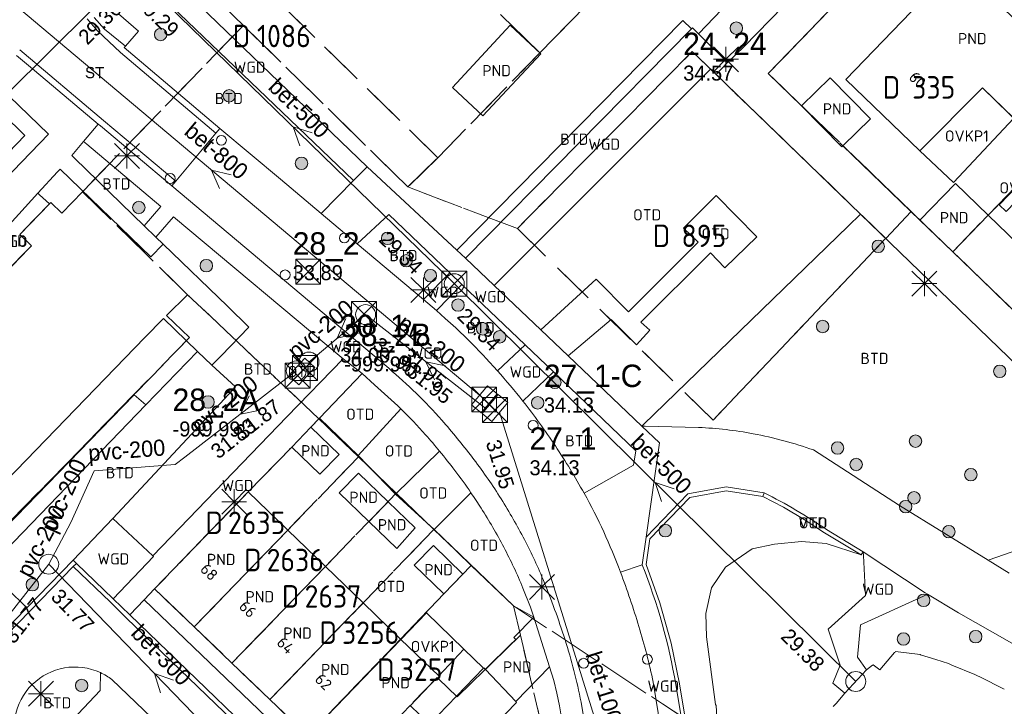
# Model space of a CAD drawing. Header units: metres. Extents: x 207644 to 210135, y 370459 to 373417.
# Tile 117 of 256: x 208553 to 208632, y 371749 to 371804. Entities that reach past the tile are written whole.
import ezdxf
from ezdxf.enums import TextEntityAlignment as Align

# ---------------------------------------------------------------- set-up
doc = ezdxf.new("R2010")
doc.units = ezdxf.units.M
doc.linetypes.add('HIDDEN2', pattern=[4.7625, 3.175, -1.5875])
for name, color, linetype in [('BTD', 7, 'Continuous'), ('combi_kolk', 7, 'Continuous'), ('CON_BxH1000x1000mm', 7, 'Continuous'), ('CON_BxH200x200mm', 7, 'Continuous'), ('CON_BxH300x300mm', 7, 'Continuous'), ('CON_BxH400x400mm', 7, 'Continuous'), ('CON_BxH427x427mm', 7, 'Continuous'), ('CON_BxH500x500mm', 7, 'Continuous'), ('CON_BxH800x800mm', 7, 'Continuous'), ('DMM_BxH1000x1000mm', 7, 'Continuous'), ('DMM_BxH200x200mm', 7, 'Continuous'), ('DMM_BxH300x300mm', 7, 'Continuous'), ('DMM_BxH500x500mm', 7, 'Continuous'), ('DMM_BxH800x800mm', 7, 'Continuous'), ('GB', 1, 'Continuous'), ('GB07', 1, 'Continuous'), ('GB11', 1, 'Continuous'), ('INV_BxH1000x1000mm', 7, 'Continuous'), ('INV_BxH200x200mm', 7, 'Continuous'), ('INV_BxH300x300mm', 7, 'Continuous'), ('INV_BxH400x400mm', 7, 'Continuous'), ('INV_BxH427x427mm', 7, 'Continuous'), ('INV_BxH500x500mm', 7, 'Continuous'), ('INV_BxH800x800mm', 7, 'Continuous'), ('KAD_Niet_vastgesteld_Perceel', 30, 'Continuous'), ('KAD_perceelnummer', 212, 'Continuous'), ('KAD_sectie', 212, 'Continuous'), ('KAD_Vastgesteld_Perceel', 212, 'Continuous'), ('KO_INSPECTIE', 7, 'Continuous'), ('NAR', 7, 'Continuous'), ('NLV_inspectieput', 7, 'Continuous'), ('NLV_interne_overstor', 7, 'Continuous'), ('NLV_stuwput', 7, 'Continuous'), ('NNR_inspectieput', 7, 'Continuous'), ('NNR_interne_overstor', 7, 'Continuous'), ('NNR_stuwput', 7, 'Continuous'), ('NOD_inspectieput', 7, 'Continuous'), ('NOD_instroom', 7, 'Continuous'), ('NOD_interne_overstor', 7, 'Continuous'), ('NOD_stuwput', 7, 'Continuous'), ('OTD', 7, 'Continuous'), ('OVKP1', 7, 'Continuous'), ('PIJL', 7, 'Continuous'), ('PND', 7, 'Continuous'), ('VGO', 7, 'Continuous'), ('WGD', 7, 'Continuous')]:
    doc.layers.add(name, color=color, linetype=linetype)
for name, color, linetype, lineweight in [('GBOR', 7, 'Continuous', 25), ('GIMGMV', 7, 'Continuous', 25), ('GMV', 7, 'Continuous', 25), ('GP1', 7, 'Continuous', 30), ('Q21_lantaarnpaal', 1, 'Continuous', 0), ('Q26_boom', 72, 'Continuous', 0), ('Q28_rioolput', 153, 'Continuous', 0)]:
    doc.layers.add(name, color=color, linetype=linetype, lineweight=lineweight)
doc.styles.add('ISO', font='isocpeur.ttf', dxfattribs={"height": 1})
doc.styles.add('ISOCP', font='ISOCP.shx', dxfattribs={"height": 1.8})

# ---------------------------------------------------------------- blocks, each defined once
blk = doc.blocks.new('ACMAP_ANN_TEMPLATE_Vastgesteld_Perceelnummer')
at = {"layer": 'KAD_perceelnummer', "style": 'ISOCP'}
blk.add_attdef('Perceelnummer', text='', height=1.8, dxfattribs=at).set_placement((0, 0), align=Align.MIDDLE)
at = {"layer": 'KAD_sectie', "style": 'ISOCP'}
blk.add_attdef('sectie', text='', height=1.8, dxfattribs=at).set_placement((-2.7, 0), align=Align.MIDDLE_RIGHT)
blk = doc.blocks.new('Q28')
at = {"linetype": 'Continuous'}
for p, q in [((-1, -1), (1, 1)), ((-1, 1), (1, -1))]:
    blk.add_line(p, q, dxfattribs=at)
blk.add_lwpolyline([(1, 1), (1, -1), (-1, -1), (-1, 1)], close=True)
blk = doc.blocks.new('Q26')
blk.add_hatch(color=256).paths.add_polyline_path([(-0.452, -0.01, 1), (0.548, -0.01, 1)])
blk.add_circle((0.048, -0.01), 0.5)
blk = doc.blocks.new('Q21')
for p, q in [((-1, 1), (0, 0)), ((0, 1), (0, 0)), ((0, 0), (1, 1)), ((-1, 0), (0, 0)), ((-1, -1), (0, 0)), ((0, 0), (1, 0)), ((0, 0), (0, -1)), ((0, 0), (1, -1))]:
    blk.add_line(p, q)

msp = doc.modelspace()

# ---------------------------------------------------------------- linework, layer by layer
at = {"layer": 'combi_kolk', "color": 253, "lineweight": 13}
for centre in [(208568.84, 371793.98), (208564.73, 371790.92), (208578.7, 371786.15), (208573.95, 371783.19), (208593.83, 371771.13), (208602.99, 371752.38), (208597.88, 371752.06)]:
    msp.add_circle(centre, 0.4, dxfattribs=at)
at = {"layer": 'CON_BxH1000x1000mm', "color": 253, "linetype": 'Continuous', "lineweight": 13}
msp.add_lwpolyline([(208591.147, 371772.192), (208605.84, 371724.94)], dxfattribs=at)
at = {"layer": 'CON_BxH200x200mm', "color": 253, "linetype": 'Continuous', "lineweight": 13}
for points in [[(208580.4, 371780.011), (208575.856, 371776.205)], [(208590.059, 371772.453), (208580.4, 371780.011)], [(208574.842, 371775.503), (208565.91, 371768.58)], [(208565.91, 371768.58), (208565.145, 371767.987), (208558.655, 371767.488), (208556.783, 371763.353), (208555, 371760)]]:
    msp.add_lwpolyline(points, dxfattribs=at)
at = {"layer": 'CON_BxH300x300mm', "color": 253, "linetype": 'Continuous', "lineweight": 13}
msp.add_lwpolyline([(208555, 371760), (208571.98, 371742.46)], dxfattribs=at)
at = {"layer": 'CON_BxH400x400mm', "color": 253, "linetype": 'Continuous', "lineweight": 13}
msp.add_lwpolyline([(208555, 371760), (208532.09, 371730.81)], dxfattribs=at)
at = {"layer": 'CON_BxH427x427mm', "color": 253, "linetype": 'Continuous', "lineweight": 13}
msp.add_lwpolyline([(208561.661, 371807.636), (208525.168, 371771.446)], dxfattribs=at)
at = {"layer": 'CON_BxH500x500mm', "color": 253, "linetype": 'Continuous', "lineweight": 13}
for points in [[(208561.661, 371807.636), (208587.51, 371782.49)], [(208587.51, 371782.49), (208619.693, 371750.599)]]:
    msp.add_lwpolyline(points, dxfattribs=at)
at = {"layer": 'CON_BxH800x800mm', "color": 253, "linetype": 'Continuous', "lineweight": 13}
msp.add_lwpolyline([(208589.539, 371773.543), (208546.57, 371809.64)], dxfattribs=at)
at = {"layer": 'GB', "color": 253, "linetype": 'Continuous', "lineweight": 13}
for points in [[(208618.893, 371798.868), (208624.13, 371804.293)], [(208624.836, 371793.131), (208618.893, 371798.868)], [(208629.857, 371798.185), (208624.836, 371793.131)], [(208635.169, 371793.011), (208629.857, 371798.185)], [(208555.715, 371791.442), (208554.133, 371789.744)], [(208555.925, 371791.659), (208555.715, 371791.442)], [(208563.188, 371784.648), (208555.925, 371791.659)], [(208624.84, 371787.585), (208627.699, 371790.531)], [(208564.167, 371785.662), (208563.188, 371784.648)], [(208569.328, 371780.678), (208564.167, 371785.662)], [(208636.184, 371776.626), (208627.468, 371785.046)], [(208571.048, 371779.016), (208569.328, 371780.678)], [(208562.703, 371778.168), (208564.191, 371779.709)], [(208564.191, 371779.709), (208566.022, 371777.94)], [(208568.828, 371776.717), (208571.048, 371779.016)], [(208545.239, 371760.135), (208562.703, 371778.168)], [(208566.022, 371777.94), (208566.94, 371777.054)], [(208566.94, 371777.054), (208568.085, 371775.948)], [(208568.085, 371775.948), (208568.828, 371776.717)], [(208574.479, 371769.395), (208576.012, 371770.983)], [(208578.278, 371768.797), (208576.012, 371770.983)], [(208574.479, 371769.395), (208576.745, 371767.208)], [(208579.824, 371767.305), (208582.203, 371765.01)], [(208563.49, 371758.03), (208570.997, 371765.794)], [(208574.16, 371762.735), (208570.997, 371765.794)], [(208580.668, 371763.422), (208578.291, 371765.716)], [(208584.382, 371762.907), (208582.203, 371765.01)], [(208580.668, 371763.422), (208582.9, 371761.269)], [(208577.179, 371759.815), (208574.16, 371762.735)], [(208588.208, 371759.215), (208585.848, 371761.492)], [(208580.198, 371756.895), (208577.179, 371759.815)], [(208584.306, 371759.913), (208586.676, 371757.626)], [(208586.676, 371757.626), (208588.208, 371759.215)], [(208566.663, 371754.982), (208563.49, 371758.03)], [(208583.221, 371753.971), (208580.198, 371756.895)], [(208593.882, 371755.743), (208592.292, 371754.117)], [(208593.882, 371755.743), (208595.132, 371751.778)], [(208569.692, 371752.073), (208566.663, 371754.982)], [(208588.28, 371753.198), (208589.862, 371751.668)], [(208572.728, 371749.156), (208569.692, 371752.073)], [(208595.132, 371751.778), (208592.431, 371748.991)], [(208589.889, 371751.694), (208590.002, 371751.573)], [(208592.431, 371748.991), (208590.002, 371751.573)], [(208575.762, 371746.243), (208572.728, 371749.156)], [(208592.51, 371748.914), (208588.284, 371744.554)], [(208592.431, 371748.991), (208592.51, 371748.914)]]:
    msp.add_lwpolyline(points, dxfattribs=at)
at = {"layer": 'GB07', "color": 253, "linetype": 'Continuous', "lineweight": 13}
for points in [[(208630.316, 371787.992), (208627.468, 371785.046)], [(208580.668, 371763.422), (208582.203, 371765.01)], [(208566.663, 371754.982), (208574.16, 371762.735)], [(208569.692, 371752.073), (208577.179, 371759.815)], [(208572.728, 371749.156), (208580.198, 371756.895)], [(208592.292, 371754.117), (208592.441, 371753.965)], [(208575.762, 371746.243), (208583.221, 371753.971)], [(208592.441, 371753.965), (208590.002, 371751.573)], [(208587.685, 371749.417), (208589.862, 371751.668)], [(208589.862, 371751.668), (208589.889, 371751.694)], [(208580.901, 371745.467), (208583.974, 371748.67)]]:
    msp.add_lwpolyline(points, dxfattribs=at)
at = {"layer": 'GB11', "color": 253, "linetype": 'Continuous', "lineweight": 13}
for points in [[(208592.003, 371803.2), (208587.355, 371798.215)], [(208594.448, 371800.921), (208592.003, 371803.2)], [(208589.8, 371795.936), (208594.448, 371800.921)], [(208615.356, 371796.748), (208617.642, 371798.99)], [(208617.642, 371798.99), (208620.865, 371795.704), (208618.668, 371793.549)], [(208587.355, 371798.215), (208589.8, 371795.936)], [(208618.668, 371793.549), (208618.568, 371793.452), (208615.346, 371796.738), (208615.356, 371796.748)], [(208627.699, 371790.531), (208630.316, 371787.992)], [(208624.84, 371787.585), (208627.468, 371785.046)], [(208630.316, 371787.992), (208635.833, 371782.639)], [(208576.745, 371767.208), (208578.278, 371768.797)], [(208578.291, 371765.716), (208579.824, 371767.305)], [(208582.9, 371761.269), (208584.382, 371762.907)], [(208585.848, 371761.492), (208584.306, 371759.913)], [(208583.221, 371753.971), (208586.269, 371751.062)], [(208588.28, 371753.198), (208586.269, 371751.062)], [(208587.685, 371749.417), (208585.518, 371747.176), (208583.974, 371748.67)]]:
    msp.add_lwpolyline(points, dxfattribs=at)
at = {"layer": 'GBOR', "color": 253, "linetype": 'Continuous', "lineweight": 13}
msp.add_lwpolyline([(208560.142, 371763.653), (208569.081, 371773.268), (208569.977, 371774.232), (208568.085, 371775.948)], dxfattribs=at)
at = {"layer": 'GIMGMV', "color": 253, "linetype": 'Continuous', "lineweight": 13}
for points in [[(208554.263, 371789.623), (208554.133, 371789.744)], [(208555.053, 371788.887), (208554.263, 371789.623)], [(208552.676, 371786.432), (208555.053, 371788.887)], [(208553.61, 371785.528), (208552.676, 371786.432)], [(208552.538, 371784.415), (208553.61, 371785.528)]]:
    msp.add_lwpolyline(points, dxfattribs=at)
at = {"layer": 'GMV', "color": 253, "linetype": 'Continuous', "lineweight": 13}
for points in [[(208612.677, 371799.337), (208662.866, 371851.226)], [(208620.013, 371816.034), (208607.077, 371802.519)], [(208562.857, 371808.882), (208580.535, 371791.858)], [(208618.092, 371809.068), (208610.732, 371801.462)], [(208579.444, 371790.757), (208561.679, 371807.778)], [(208559.474, 371802.881), (208558.645, 371803.831)], [(208560.585, 371804.121), (208562.186, 371802.73)], [(208558.914, 371802.755), (208558.092, 371803.707)], [(208587.726, 371785.163), (208605.828, 371803.594)], [(208605.828, 371803.594), (208606.538, 371802.931)], [(208560.748, 371801.016), (208558.914, 371802.755)], [(208561.15, 371801.534), (208559.474, 371802.881)], [(208562.186, 371802.73), (208561.15, 371801.534)], [(208606.538, 371802.931), (208588.397, 371784.539)], [(208606.598, 371802.992), (208606.538, 371802.931)], [(208607.077, 371802.519), (208606.598, 371802.992)], [(208609.416, 371800.209), (208607.077, 371802.519)], [(208561.15, 371801.534), (208561.047, 371801.416)], [(208610.732, 371801.462), (208609.416, 371800.209)], [(208553.87, 371799.572), (208552.421, 371800.791)], [(208552.672, 371801.223), (208559.402, 371795.565)], [(208568.396, 371794.548), (208560.748, 371801.016)], [(208561.047, 371801.416), (208568.715, 371794.932)], [(208609.416, 371800.209), (208608.498, 371799.259)], [(208558.972, 371795.283), (208553.87, 371799.572)], [(208590.72, 371782.345), (208608.051, 371799.692)], [(208608.051, 371799.692), (208608.498, 371799.259)], [(208608.498, 371799.259), (208620.078, 371788.064)], [(208615.356, 371796.748), (208612.677, 371799.337)], [(208553.093, 371794.36), (208549.502, 371797.873)], [(208554.974, 371794.466), (208551.824, 371797.528)], [(208557.793, 371793.881), (208558.972, 371795.283)], [(208559.15, 371795.133), (208558.972, 371795.283)], [(208559.402, 371795.565), (208565.188, 371790.696)], [(208539.943, 371780.706), (208553.093, 371794.36)], [(208540.033, 371778.967), (208554.974, 371794.466)], [(208564.874, 371790.319), (208559.15, 371795.133)], [(208568.396, 371794.548), (208565.188, 371790.696)], [(208568.715, 371794.932), (208568.396, 371794.548)], [(208568.715, 371794.932), (208573.59, 371790.856)], [(208556.852, 371792.762), (208557.793, 371793.881)], [(208558.048, 371793.668), (208557.793, 371793.881)], [(208563.998, 371788.682), (208558.048, 371793.668)], [(208624.84, 371787.585), (208618.668, 371793.549)], [(208556.852, 371792.762), (208557.096, 371792.525)], [(208557.096, 371792.525), (208562.656, 371787.133)], [(208580.535, 371791.858), (208579.444, 371790.757)], [(208580.535, 371791.858), (208587.726, 371785.163)], [(208564.874, 371790.319), (208565.188, 371790.696)], [(208573.59, 371790.856), (208576.835, 371788.125)], [(208579.444, 371790.757), (208576.835, 371788.125)], [(208550.792, 371786.087), (208554.133, 371789.744)], [(208582.256, 371775.703), (208564.874, 371790.319)], [(208596.633, 371776.709), (208600.094, 371779.619), (208602.114, 371777.576), (208603.181, 371778.755), (208602.459, 371779.392), (208608.046, 371784.961), (208609.196, 371783.762), (208611.76, 371786.251), (208608.502, 371789.553), (208605.894, 371786.931), (208607.058, 371785.805), (208601.485, 371780.236), (208598.876, 371782.842), (208594.442, 371778.797)], [(208562.656, 371787.133), (208563.998, 371788.682)], [(208576.835, 371788.125), (208579.721, 371785.695)], [(208582.277, 371788.041), (208579.721, 371785.695)], [(208587.166, 371783.356), (208582.277, 371788.041)], [(208619.094, 371787.11), (208620.078, 371788.064)], [(208620.078, 371788.064), (208639.836, 371768.963)], [(208564.994, 371787.859), (208563.576, 371786.228)], [(208578.59, 371776.453), (208564.994, 371787.859)], [(208562.656, 371787.133), (208563.576, 371786.228)], [(208602.669, 371771.192), (208619.094, 371787.11)], [(208564.167, 371785.662), (208563.576, 371786.228)], [(208585.046, 371781.212), (208579.721, 371785.695)], [(208587.726, 371785.163), (208588.397, 371784.539)], [(208590.72, 371782.345), (208588.397, 371784.539)], [(208585.046, 371781.212), (208587.166, 371783.356)], [(208587.166, 371783.356), (208588.114, 371782.42)], [(208588.114, 371782.42), (208586.083, 371780.342)], [(208593.183, 371777.593), (208588.114, 371782.42)], [(208590.72, 371782.345), (208594.442, 371778.797)], [(208585.046, 371781.212), (208586.083, 371780.342)], [(208586.083, 371780.342), (208586.789, 371779.708)], [(208594.442, 371778.797), (208596.633, 371776.709)], [(208562.795, 371772.786), (208566.94, 371777.054)], [(208593.183, 371777.593), (208590.971, 371775.502)], [(208593.183, 371777.593), (208595.462, 371775.414)], [(208574.097, 371771.805), (208578.59, 371776.453)], [(208575.537, 371776.518), (208574.241, 371775.12)], [(208576.336, 371775.778), (208575.537, 371776.518)], [(208580.113, 371775.29), (208578.59, 371776.453)], [(208590.04, 371776.521), (208590.971, 371775.502)], [(208596.633, 371776.709), (208602.546, 371771.073)], [(208575.04, 371774.38), (208576.336, 371775.778)], [(208593.013, 371773.073), (208595.462, 371775.414)], [(208602.051, 371769.08), (208595.462, 371775.414)], [(208574.241, 371775.12), (208575.04, 371774.38)], [(208580.113, 371775.29), (208576.708, 371771.714)], [(208580.113, 371775.29), (208581.117, 371774.375)], [(208559.177, 371770.836), (208561.848, 371773.586)], [(208561.848, 371773.586), (208562.795, 371772.786)], [(208562.795, 371772.786), (208550.071, 371759.594)], [(208583.232, 371772.449), (208579.797, 371768.719)], [(208563.341, 371760.679), (208574.097, 371771.805)], [(208576.708, 371771.714), (208576.012, 371770.983)], [(208579.797, 371768.719), (208576.708, 371771.714)], [(208547.258, 371758.574), (208559.177, 371770.836)], [(208602.546, 371771.073), (208602.669, 371771.192)], [(208603.966, 371769.72), (208602.546, 371771.073)], [(208602.799, 371771.067), (208602.546, 371771.073)], [(208607.097, 371770.963), (208602.799, 371771.067)], [(208570.997, 371765.794), (208574.479, 371769.395)], [(208602.892, 371762.163), (208603.966, 371769.72)], [(208623.197, 371764.711), (208616.317, 371769.159)], [(208582.797, 371765.625), (208579.797, 371768.719)], [(208582.797, 371765.625), (208586.337, 371769.056)], [(208601.865, 371767.947), (208602.051, 371769.08)], [(208597.912, 371765.702), (208601.865, 371767.947)], [(208609.294, 371766.198), (208606.232, 371765.633)], [(208612.342, 371765.723), (208609.294, 371766.198)], [(208582.797, 371765.625), (208585.906, 371762.781)], [(208585.906, 371762.781), (208588.85, 371765.725)], [(208606.232, 371765.633), (208602.892, 371762.163)], [(208606.381, 371765.355), (208603.175, 371762.025)], [(208609.298, 371765.894), (208606.381, 371765.355)], [(208612.247, 371765.434), (208609.298, 371765.894)], [(208612.342, 371765.723), (208612.247, 371765.434)], [(208613.911, 371764.561), (208612.247, 371765.434)], [(208615.568, 371763.587), (208613.911, 371764.561)], [(208630.299, 371760.338), (208623.197, 371764.711)], [(208556.961, 371760.318), (208560.142, 371763.653)], [(208560.142, 371763.653), (208563.341, 371760.679)], [(208617.187, 371762.529), (208615.568, 371763.587)], [(208620.285, 371761.002), (208617.347, 371762.783)], [(208585.906, 371762.781), (208592.25, 371756.656)], [(208602.892, 371762.163), (208602.576, 371759.944)], [(208603.175, 371762.025), (208602.883, 371759.975)], [(208620.129, 371760.745), (208617.187, 371762.529)], [(208611.398, 371761.239), (208609.239, 371759.777)], [(208613.178, 371761.609), (208611.398, 371761.239)], [(208615.352, 371761.809), (208613.178, 371761.609)], [(208617.312, 371761.659), (208615.352, 371761.809)], [(208620.129, 371760.745), (208617.312, 371761.659)], [(208630.299, 371760.338), (208632.852, 371761.211)], [(208563.411, 371760.614), (208560.169, 371757.224)], [(208563.341, 371760.679), (208563.411, 371760.614)], [(208620.285, 371761.002), (208620.129, 371760.745)], [(208620.285, 371761.002), (208625.25, 371757.706)], [(208620.3, 371760.706), (208620.285, 371761.002)], [(208620.464, 371757.492), (208620.3, 371760.706)], [(208553.253, 371756.503), (208556.961, 371760.318)], [(208556.973, 371759.82), (208553.501, 371756.256)], [(208556.961, 371760.318), (208557.217, 371760.071)], [(208557.217, 371760.071), (208556.973, 371759.82)], [(208556.973, 371759.82), (208559.915, 371756.983)], [(208560.169, 371757.224), (208557.217, 371760.071)], [(208602.576, 371759.944), (208600.827, 371759.373)], [(208602.883, 371759.975), (208603.984, 371756.902)], [(208609.239, 371759.777), (208608.127, 371758.11)], [(208630.299, 371760.338), (208631.997, 371759.291)], [(208550.071, 371759.594), (208553.253, 371756.503)], [(208593.623, 371756.558), (208593.014, 371758.093)], [(208608.127, 371758.11), (208607.673, 371756.059)], [(208563.49, 371758.03), (208562.66, 371757.158)], [(208617.483, 371754.79), (208620.464, 371757.492)], [(208625.12, 371757.437), (208620.065, 371755.149)], [(208625.451, 371757.587), (208625.12, 371757.437)], [(208625.25, 371757.706), (208625.451, 371757.587)], [(208627.937, 371756.111), (208625.451, 371757.587)], [(208553.253, 371756.503), (208542.807, 371745.788)], [(208559.915, 371756.983), (208561.236, 371755.689)], [(208561.49, 371755.93), (208560.169, 371757.224)], [(208562.66, 371757.158), (208561.49, 371755.93)], [(208578.383, 371742.041), (208562.66, 371757.158)], [(208592.25, 371756.656), (208593.882, 371755.743)], [(208593.882, 371755.743), (208593.623, 371756.558)], [(208603.984, 371756.902), (208604.888, 371753.678)], [(208553.501, 371756.256), (208543.055, 371745.541)], [(208561.236, 371755.689), (208575.515, 371741.942)], [(208576.01, 371741.951), (208561.49, 371755.93)], [(208607.673, 371756.059), (208607.739, 371754.188)], [(208633.373, 371753.012), (208627.937, 371756.111)], [(208620.065, 371755.149), (208619.837, 371752.558)], [(208607.739, 371754.188), (208608.457, 371748.756)], [(208618.445, 371751.896), (208617.483, 371754.79)], [(208604.888, 371753.678), (208605.56, 371750.403)], [(208619.837, 371752.558), (208620.559, 371751.538)], [(208622.808, 371752.917), (208621.609, 371751.531)], [(208622.847, 371752.963), (208622.808, 371752.917)], [(208622.885, 371753.006), (208622.847, 371752.963)], [(208624.859, 371752.75), (208622.885, 371753.006)], [(208624.885, 371752.742), (208624.859, 371752.75)], [(208626.098, 371752.357), (208624.885, 371752.742)], [(208595.491, 371750.688), (208595.132, 371751.778)], [(208617.843, 371750.476), (208618.445, 371751.896)], [(208621.034, 371751.904), (208620.559, 371751.538)], [(208621.078, 371751.938), (208621.034, 371751.904)], [(208621.609, 371751.531), (208621.078, 371751.938)], [(208627.125, 371752.031), (208626.098, 371752.357)], [(208627.393, 371751.919), (208627.125, 371752.031)], [(208629.224, 371751.159), (208627.393, 371751.919)], [(208559.12, 371749.868), (208559.148, 371751.31)], [(208618.827, 371749.66), (208620.559, 371751.538)], [(208629.449, 371751.065), (208629.224, 371751.159)], [(208629.628, 371750.976), (208629.449, 371751.065)], [(208631.6, 371749.989), (208629.628, 371750.976)], [(208560.073, 371750.751), (208566.444, 371744.651)], [(208595.731, 371749.669), (208595.491, 371750.688)], [(208605.723, 371736.634), (208603.459, 371750.538)], [(208605.265, 371750.348), (208607.703, 371735.692)], [(208605.56, 371750.403), (208607.998, 371735.745)], [(208618.827, 371749.66), (208617.843, 371750.476)], [(208554.282, 371744.752), (208559.12, 371749.868)], [(208595.946, 371748.644), (208595.731, 371749.669)], [(208618.109, 371748.844), (208618.827, 371749.66)], [(208597.082, 371741.754), (208595.946, 371748.644)], [(208599.833, 371735.668), (208597.669, 371748.955)], [(208608.457, 371748.756), (208608.506, 371748.672)], [(208608.506, 371748.672), (208608.829, 371743.008)], [(208617.891, 371748.594), (208618.109, 371748.844)]]:
    msp.add_lwpolyline(points, dxfattribs=at)
for points in [[(208586.789, 371779.708, -0.022054), (208590.04, 371776.521)], [(208584.455, 371773.7, 0.01617), (208582.256, 371775.703)], [(208590.971, 371775.502, -0.014082), (208593.013, 371773.073)], [(208583.232, 371772.449, 0.015097), (208581.117, 371774.375)], [(208586.509, 371771.548, 0.01901), (208584.455, 371773.7)], [(208593.013, 371773.073, -0.021812), (208595.611, 371769.486)], [(208585.208, 371770.379, 0.020267), (208583.232, 371772.449)], [(208588.945, 371768.579, 0.017972), (208586.509, 371771.548)], [(208611.474, 371770.459, 0.035165), (208607.097, 371770.963)], [(208586.337, 371769.056, 0.00817), (208585.208, 371770.379)], [(208616.317, 371769.159, 0.038847), (208611.474, 371770.459)], [(208595.611, 371769.486, -0.01886), (208597.912, 371765.702)], [(208586.337, 371769.056, -0.009516), (208587.55, 371767.525)], [(208591.141, 371765.427, 0.022094), (208588.945, 371768.579)], [(208588.85, 371765.725, 0.013509), (208587.55, 371767.525)], [(208588.85, 371765.725, -0.008658), (208589.66, 371764.495)], [(208593.026, 371762.181, 0.018869), (208591.141, 371765.427)], [(208597.912, 371765.702, -0.02027), (208599.487, 371762.592)], [(208617.347, 371762.783, 0.0359), (208612.342, 371765.723)], [(208591.476, 371761.367, 0.019822), (208589.66, 371764.495)], [(208594.622, 371758.784, 0.023001), (208593.026, 371762.181)], [(208600.827, 371759.373, 0.016833), (208599.487, 371762.592)], [(208593.014, 371758.093, 0.023749), (208591.476, 371761.367)], [(208602.576, 371759.944, -0.053026), (208605.265, 371750.348)], [(208600.827, 371759.373, -0.016935), (208602.311, 371755.006)], [(208596.387, 371753.944, 0.020812), (208594.622, 371758.784)], [(208602.311, 371755.006, -0.02103), (208603.459, 371750.538)], [(208597.669, 371748.955, 0.028015), (208596.387, 371753.944)], [(208552.641, 371744.898, -0.691926), (208559.148, 371751.31)], [(208559.148, 371751.31, -0.055221), (208560.073, 371750.751)]]:
    msp.add_lwpolyline(points, format="xyb", dxfattribs=at)
at = {"layer": 'GP1', "color": 253, "linetype": 'Continuous', "lineweight": 13}
for points in [[(208629.857, 371798.185), (208632.357, 371795.75)], [(208632.357, 371795.75), (208627.523, 371790.588)], [(208627.523, 371790.588), (208624.836, 371793.131)], [(208634.273, 371791.999), (208631.192, 371788.808), (208631.745, 371788.275), (208634.825, 371791.466), (208634.273, 371791.999)], [(208583.221, 371753.971), (208585.278, 371756.102)], [(208585.278, 371756.102), (208588.28, 371753.198)]]:
    msp.add_lwpolyline(points, dxfattribs=at)
at = {"layer": 'KAD_Niet_vastgesteld_Perceel', "color": 253, "linetype": 'HIDDEN2', "lineweight": 13}
for points in [[(208525.971, 371738.611), (208544.306, 371757.443), (208545.318, 371756.674), (208566.283, 371778.167), (208564.447, 371779.944), (208566.138, 371781.602), (208576.652, 371771.655), (208576.012, 371770.983), (208574.479, 371769.395), (208570.997, 371765.794), (208563.49, 371758.03), (208566.663, 371754.982), (208569.692, 371752.073), (208572.728, 371749.156), (208575.762, 371746.243)], [(208595.999, 371740.751), (208592.809, 371754.325), (208592.261, 371756.656), (208657.684, 371713.616)]]:
    msp.add_lwpolyline(points, dxfattribs=at)
at = {"layer": 'KAD_Vastgesteld_Perceel', "color": 253, "linetype": 'HIDDEN2', "lineweight": 13}
for points in [[(208653.336, 371841.374), (208650.282, 371838.216), (208641.705, 371829.378), (208632.934, 371820.295), (208624.352, 371811.408), (208612.677, 371799.337), (208624.127, 371788.275), (208622.092, 371786.116), (208606.587, 371801.107), (208592.565, 371786.914), (208583.789, 371790.24), (208586.19, 371792.59), (208594.365, 371800.994), (208601.348, 371808.089), (208608.285, 371815.175), (208615.296, 371822.393), (208622.26, 371829.597), (208629.246, 371836.84), (208636.061, 371843.903), (208643.116, 371851.245), (208653.336, 371841.374)], [(208571.788, 371822.678), (208578.87, 371830.024), (208601.348, 371808.089), (208594.365, 371800.994), (208587.816, 371807.384), (208584.801, 371810.338), (208571.788, 371822.678)], [(208563.853, 371814.448), (208571.788, 371822.678), (208584.801, 371810.338), (208587.816, 371807.384), (208594.365, 371800.994), (208586.19, 371792.59), (208563.853, 371814.448)], [(208561.894, 371812.416), (208563.853, 371814.448), (208586.19, 371792.59), (208583.789, 371790.24), (208570.605, 371803.196), (208561.491, 371812.032), (208561.894, 371812.416)], [(208624.352, 371811.408), (208627.788, 371808.092), (208633.753, 371802.444), (208639.168, 371797.146), (208627.468, 371785.046), (208624.127, 371788.275), (208612.677, 371799.337), (208624.352, 371811.408)], [(208606.587, 371801.107), (208622.092, 371786.116), (208622.009, 371786.028), (208608.25, 371771.55), (208592.565, 371786.914), (208606.587, 371801.107)], [(208639.168, 371797.146), (208644.504, 371791.934), (208650.504, 371785.939), (208653.838, 371782.653), (208642.311, 371770.706), (208627.468, 371785.046), (208639.168, 371797.146)], [(208566.663, 371754.982), (208563.49, 371758.03), (208570.997, 371765.794), (208574.479, 371769.395), (208576.012, 371770.983), (208576.652, 371771.655), (208579.832, 371768.6), (208566.663, 371754.982)], [(208566.663, 371754.982), (208579.832, 371768.6), (208582.861, 371765.69), (208569.692, 371752.073), (208566.663, 371754.982)], [(208569.692, 371752.073), (208582.861, 371765.69), (208585.883, 371762.785), (208572.728, 371749.156), (208569.692, 371752.073)], [(208572.728, 371749.156), (208585.883, 371762.785), (208588.876, 371759.908), (208586.676, 371757.626), (208583.203, 371753.989), (208575.762, 371746.243), (208572.728, 371749.156)], [(208581.016, 371745.356), (208578.938, 371743.192), (208575.762, 371746.243), (208583.203, 371753.989), (208586.676, 371757.626), (208588.876, 371759.908), (208592.261, 371756.656), (208592.809, 371754.325), (208589.921, 371751.494), (208587.744, 371749.36), (208586.238, 371750.8), (208586.132, 371750.92), (208580.901, 371745.467), (208581.016, 371745.356)], [(208583.771, 371742.709), (208581.016, 371745.356), (208580.901, 371745.467), (208586.132, 371750.92), (208586.238, 371750.8), (208587.744, 371749.36), (208589.921, 371751.494), (208592.809, 371754.325), (208595.999, 371740.751), (208591.29, 371735.724), (208588.605, 371738.316), (208588.494, 371738.201), (208583.882, 371742.824), (208583.771, 371742.709)]]:
    msp.add_lwpolyline(points, close=True, dxfattribs=at)
for points in [[(208585.654, 371837.06), (208578.87, 371830.024), (208571.788, 371822.678), (208563.853, 371814.448), (208561.894, 371812.416), (208561.491, 371812.032), (208570.605, 371803.196), (208557.716, 371789.861), (208556.048, 371788.136), (208555.163, 371789), (208552.676, 371786.432), (208553.61, 371785.528), (208547.204, 371778.882)], [(208657.684, 371713.616), (208592.261, 371756.656), (208588.876, 371759.908), (208585.883, 371762.785), (208582.861, 371765.69), (208579.832, 371768.6), (208576.652, 371771.655), (208566.138, 371781.602), (208557.716, 371789.861), (208570.605, 371803.196), (208583.789, 371790.24), (208592.565, 371786.914), (208608.25, 371771.55), (208622.009, 371786.028), (208622.092, 371786.116), (208624.127, 371788.275), (208627.468, 371785.046), (208642.311, 371770.706)], [(208547.204, 371778.882), (208553.61, 371785.528), (208552.676, 371786.432), (208555.163, 371789), (208556.048, 371788.136), (208557.716, 371789.861), (208566.138, 371781.602), (208564.447, 371779.944), (208564.447, 371779.944), (208566.283, 371778.167), (208545.318, 371756.674)]]:
    msp.add_lwpolyline(points, dxfattribs=at)
at = {"layer": 'NOD_inspectieput', "color": 253, "lineweight": 13}
for centre in [(208587.51, 371782.49), (208580.4, 371780.01), (208575.86, 371776.21), (208574.84, 371775.5), (208555, 371760)]:
    msp.add_circle(centre, 0.8, dxfattribs=at)
at = {"layer": 'NOD_instroom', "color": 253, "lineweight": 13}
msp.add_circle((208619.69, 371750.6), 0.8, dxfattribs=at)
at = {"layer": 'NOD_interne_overstor', "color": 253, "linetype": 'Continuous', "lineweight": 13}
msp.add_lwpolyline([(208590.511, 371771.434), (208591.797, 371772.966), (208591.032, 371773.609), (208589.745, 371772.078), (208590.511, 371771.434)], dxfattribs=at)
at = {"layer": 'NOD_stuwput', "color": 253, "linetype": 'Continuous', "lineweight": 13}
msp.add_lwpolyline([(208589.662, 371772.138), (208590.948, 371773.669), (208590.182, 371774.313), (208588.896, 371772.781), (208589.662, 371772.138)], dxfattribs=at)
at = {"layer": 'PIJL', "color": 253, "lineweight": 13}
for points in [[(208576.12, 371794.57), (208574.59, 371795.06), (208575.12, 371793.54)], [(208569.62, 371791.22), (208568.05, 371791.59), (208568.69, 371790.11)], [(208578.82, 371779.71), (208578.13, 371778.11), (208579.82, 371778.51)], [(208586.81, 371775.91), (208585.23, 371776.23), (208585.92, 371774.78)], [(208571.07, 371773.49), (208570.38, 371772.04), (208571.96, 371772.35)], [(208605.13, 371766.04), (208603.6, 371766.54), (208604.12, 371765.02)], [(208565.01, 371750.7), (208563.49, 371751.23), (208563.97, 371749.69)]]:
    msp.add_lwpolyline(points, dxfattribs=at)

# ---------------------------------------------------------------- block references
at = {"layer": 'KAD_Vastgesteld_Perceel', "color": 253, "linetype": 'HIDDEN2', "lineweight": 13}
ref = msp.add_blockref('ACMAP_ANN_TEMPLATE_Vastgesteld_Perceelnummer', (208573.847, 371802.344), dxfattribs=at)
ref.add_attrib('Perceelnummer', '1086', dxfattribs={"layer": 'KAD_perceelnummer', "lineweight": 13, "height": 1.8, "style": 'ISOCP'}).set_placement((208573.847, 371802.344), align=Align.MIDDLE)
ref.add_attrib('sectie', 'D', dxfattribs={"layer": 'KAD_sectie', "lineweight": 13, "height": 1.8, "style": 'ISOCP'}).set_placement((208571.147, 371802.344), align=Align.MIDDLE_RIGHT)
ref = msp.add_blockref('ACMAP_ANN_TEMPLATE_Vastgesteld_Perceelnummer', (208625.945, 371798.227), dxfattribs=at)
ref.add_attrib('Perceelnummer', '335', dxfattribs={"layer": 'KAD_perceelnummer', "lineweight": 13, "height": 1.8, "style": 'ISOCP'}).set_placement((208625.945, 371798.227), align=Align.MIDDLE)
ref.add_attrib('sectie', 'D', dxfattribs={"layer": 'KAD_sectie', "lineweight": 13, "height": 1.8, "style": 'ISOCP'}).set_placement((208623.245, 371798.227), align=Align.MIDDLE_RIGHT)
ref = msp.add_blockref('ACMAP_ANN_TEMPLATE_Vastgesteld_Perceelnummer', (208607.517, 371786.329), dxfattribs=at)
ref.add_attrib('Perceelnummer', '895', dxfattribs={"layer": 'KAD_perceelnummer', "lineweight": 13, "height": 1.8, "style": 'ISOCP'}).set_placement((208607.517, 371786.329), align=Align.MIDDLE)
ref.add_attrib('sectie', 'D', dxfattribs={"layer": 'KAD_sectie', "lineweight": 13, "height": 1.8, "style": 'ISOCP'}).set_placement((208604.817, 371786.329), align=Align.MIDDLE_RIGHT)
ref = msp.add_blockref('ACMAP_ANN_TEMPLATE_Vastgesteld_Perceelnummer', (208571.664, 371763.319), dxfattribs=at)
ref.add_attrib('Perceelnummer', '2635', dxfattribs={"layer": 'KAD_perceelnummer', "lineweight": 13, "height": 1.8, "style": 'ISOCP'}).set_placement((208571.664, 371763.319), align=Align.MIDDLE)
ref.add_attrib('sectie', 'D', dxfattribs={"layer": 'KAD_sectie', "lineweight": 13, "height": 1.8, "style": 'ISOCP'}).set_placement((208568.964, 371763.319), align=Align.MIDDLE_RIGHT)
ref = msp.add_blockref('ACMAP_ANN_TEMPLATE_Vastgesteld_Perceelnummer', (208574.762, 371760.336), dxfattribs=at)
ref.add_attrib('Perceelnummer', '2636', dxfattribs={"layer": 'KAD_perceelnummer', "lineweight": 13, "height": 1.8, "style": 'ISOCP'}).set_placement((208574.762, 371760.336), align=Align.MIDDLE)
ref.add_attrib('sectie', 'D', dxfattribs={"layer": 'KAD_sectie', "lineweight": 13, "height": 1.8, "style": 'ISOCP'}).set_placement((208572.062, 371760.336), align=Align.MIDDLE_RIGHT)
ref = msp.add_blockref('ACMAP_ANN_TEMPLATE_Vastgesteld_Perceelnummer', (208577.787, 371757.423), dxfattribs=at)
ref.add_attrib('Perceelnummer', '2637', dxfattribs={"layer": 'KAD_perceelnummer', "lineweight": 13, "height": 1.8, "style": 'ISOCP'}).set_placement((208577.787, 371757.423), align=Align.MIDDLE)
ref.add_attrib('sectie', 'D', dxfattribs={"layer": 'KAD_sectie', "lineweight": 13, "height": 1.8, "style": 'ISOCP'}).set_placement((208575.087, 371757.423), align=Align.MIDDLE_RIGHT)
ref = msp.add_blockref('ACMAP_ANN_TEMPLATE_Vastgesteld_Perceelnummer', (208580.802, 371754.514), dxfattribs=at)
ref.add_attrib('Perceelnummer', '3256', dxfattribs={"layer": 'KAD_perceelnummer', "lineweight": 13, "height": 1.8, "style": 'ISOCP'}).set_placement((208580.802, 371754.514), align=Align.MIDDLE)
ref.add_attrib('sectie', 'D', dxfattribs={"layer": 'KAD_sectie', "lineweight": 13, "height": 1.8, "style": 'ISOCP'}).set_placement((208578.102, 371754.514), align=Align.MIDDLE_RIGHT)
ref = msp.add_blockref('ACMAP_ANN_TEMPLATE_Vastgesteld_Perceelnummer', (208585.419, 371751.55), dxfattribs=at)
ref.add_attrib('Perceelnummer', '3257', dxfattribs={"layer": 'KAD_perceelnummer', "lineweight": 13, "height": 1.8, "style": 'ISOCP'}).set_placement((208585.419, 371751.55), align=Align.MIDDLE)
ref.add_attrib('sectie', 'D', dxfattribs={"layer": 'KAD_sectie', "lineweight": 13, "height": 1.8, "style": 'ISOCP'}).set_placement((208582.719, 371751.55), align=Align.MIDDLE_RIGHT)
at = {"layer": 'Q21_lantaarnpaal', "color": 253}
for p in [(208609.288, 371800.477), (208561.275, 371792.725), (208625.199, 371782.494), (208585.039, 371781.993), (208569.866, 371765.012), (208594.533, 371758.181), (208554.375, 371749.618)]:
    msp.add_blockref('Q21', p, dxfattribs=at)
at = {"layer": 'Q26_boom', "color": 253}
for p in [(208610.07, 371802.979), (208563.92, 371802.474), (208569.417, 371797.555), (208575.213, 371792.143), (208562.173, 371788.61), (208582.128, 371786.131), (208621.447, 371785.489), (208567.591, 371783.937), (208583.61, 371784.337), (208585.549, 371783.136), (208587.765, 371780.783), (208589.739, 371778.874), (208616.988, 371779.061), (208591.105, 371778.24), (208631.187, 371775.474), (208595.527, 371774.589), (208567.725, 371773.008), (208594.152, 371772.951), (208624.435, 371769.874), (208618.187, 371769.325), (208619.672, 371768.002), (208628.864, 371767.185), (208624.317, 371765.333), (208623.644, 371764.63), (208604.379, 371762.702), (208627.102, 371762.615), (208553.64, 371758.374), (208625.086, 371757.116), (208623.47, 371754.014), (208629.26, 371754.206), (208557.596, 371750.284)]:
    msp.add_blockref('Q26', p, dxfattribs=at)
at = {"layer": 'Q28_rioolput', "color": 253}
for p in [(208575.798, 371783.445), (208587.509, 371782.489), (208580.275, 371780.064), (208575.536, 371775.731), (208574.949, 371775.108), (208589.904, 371773.204), (208590.775, 371772.369)]:
    msp.add_blockref('Q28', p, dxfattribs=at)

# ---------------------------------------------------------------- texts
at = {"layer": 'BTD', "color": 253, "linetype": 'Continuous', "lineweight": 13, "style": 'ISO'}
for p in [(208569.442, 371797.332), (208597.132, 371794.068), (208560.425, 371790.487), (208583.444, 371784.742), (208589.633, 371778.959), (208621.191, 371776.498), (208571.773, 371775.646), (208597.532, 371769.894), (208560.704, 371767.333), (208555.686, 371748.889)]:
    msp.add_text('BTD', height=0.9, dxfattribs=at).set_placement(p, align=Align.MIDDLE_CENTER)
at = {"layer": 'DMM_BxH1000x1000mm', "color": 253, "lineweight": 13}
msp.add_text('bet-1000', height=1.3, rotation=287.27, dxfattribs=at).set_placement((208598.01, 371752.76))
at = {"layer": 'DMM_BxH200x200mm', "color": 253, "lineweight": 13}
for rotation, p in [(39.95, (208574.83, 371776.35)), (321.96, (208582.86, 371779.08)), (37.78, (208567.02, 371770.43)), (4.4, (208558.22, 371768.25)), (65.64, (208555.51, 371762.42)), (62, (208553.5, 371758.83))]:
    msp.add_text('pvc-200', height=1.3, rotation=rotation, dxfattribs=at).set_placement(p)
at = {"layer": 'DMM_BxH300x300mm', "color": 253, "lineweight": 13}
msp.add_text('bet-300', height=1.3, rotation=314.07, dxfattribs=at).set_placement((208561.51, 371754.39))
at = {"layer": 'DMM_BxH500x500mm', "color": 253, "lineweight": 13}
for rotation, p in [(315.79, (208572.51, 371798.15)), (315.26, (208601.56, 371769.65))]:
    msp.add_text('bet-500', height=1.3, rotation=rotation, dxfattribs=at).set_placement(p)
at = {"layer": 'DMM_BxH800x800mm', "color": 253, "lineweight": 13}
msp.add_text('bet-800', height=1.3, rotation=319.97, dxfattribs=at).set_placement((208565.77, 371794.53))
at = {"layer": 'INV_BxH1000x1000mm', "color": 253, "lineweight": 13}
msp.add_text('31.95', height=1.2, rotation=287.27, dxfattribs=at).set_placement((208590.02, 371769.75))
at = {"layer": 'INV_BxH200x200mm', "color": 253, "lineweight": 13}
for s, rotation, p in [('31.90', 321.96, (208580.87, 371777.36)), ('31.95', 321.96, (208583.59, 371775.23)), ('31.87', 37.78, (208570.57, 371769.91)), ('31.83', 37.78, (208568.59, 371768.38))]:
    msp.add_text(s, height=1.2, rotation=rotation, dxfattribs=at).set_placement(p)
at = {"layer": 'INV_BxH300x300mm', "color": 253, "lineweight": 13}
msp.add_text('31.77', height=1.2, rotation=314.07, dxfattribs=at).set_placement((208555.1, 371757.31))
at = {"layer": 'INV_BxH400x400mm', "color": 253, "lineweight": 13}
msp.add_text('31.77', height=1.2, rotation=51.87, dxfattribs=at).set_placement((208552.22, 371753.54))
at = {"layer": 'INV_BxH427x427mm', "color": 253, "lineweight": 13}
msp.add_text('29.36', height=1.2, rotation=44.76, dxfattribs=at).set_placement((208558.1, 371801.57))
at = {"layer": 'INV_BxH500x500mm', "color": 253, "lineweight": 13}
for s, rotation, p in [('29.29', 315.79, (208561.84, 371804.95)), ('29.34', 315.79, (208581.38, 371785.94)), ('29.34', 315.26, (208587.66, 371779.8)), ('29.38', 315.26, (208613.6, 371754.11))]:
    msp.add_text(s, height=1.2, rotation=rotation, dxfattribs=at).set_placement(p)
at = {"layer": 'INV_BxH800x800mm', "color": 253, "lineweight": 13}
msp.add_text('31.95', height=1.2, rotation=319.97, dxfattribs=at).set_placement((208583.17, 371776.54))
at = {"layer": 'KO_INSPECTIE', "color": 253, "lineweight": 13}
msp.add_text('ST', height=0.9, dxfattribs=at).set_placement((208557.91, 371798.96))
at = {"layer": 'NAR', "color": 253, "linetype": 'Continuous', "lineweight": 13, "style": 'ISO'}
for s, rotation, p in [('60', 316.5, (208624.64, 371798.831)), ('68', 316.2, (208567.858, 371759.381)), ('66', 316.2, (208570.959, 371756.402)), ('64', 316.1, (208573.99, 371753.491)), ('62', 316.2, (208577.024, 371750.577))]:
    msp.add_text(s, height=0.9, rotation=rotation, dxfattribs=at).set_placement(p, align=Align.MIDDLE_CENTER)
at = {"layer": 'NLV_inspectieput', "color": 253, "lineweight": 13}
for s, p in [('34.57', (208605.86, 371798.77)), ('33.89', (208574.56, 371782.77)), ('34.00', (208578.36, 371776.16)), ('-999.99', (208578.68, 371775.45)), ('-999.99', (208564.93, 371770.24))]:
    msp.add_text(s, height=1.2, dxfattribs=at).set_placement(p)
at = {"layer": 'NLV_interne_overstor', "color": 253, "lineweight": 13}
msp.add_text('34.13', height=1.2, dxfattribs=at).set_placement((208594.69, 371772.16))
at = {"layer": 'NLV_stuwput', "color": 253, "lineweight": 13}
msp.add_text('34.13', height=1.2, dxfattribs=at).set_placement((208593.54, 371767.13))
at = {"layer": 'NNR_inspectieput', "color": 253, "lineweight": 13}
for s, p in [('24_24', (208605.86, 371800.81)), ('28_2', (208574.56, 371784.81)), ('30_1', (208578.36, 371778.2)), ('28_2B', (208578.68, 371777.49)), ('28_2A', (208564.93, 371772.28))]:
    msp.add_text(s, height=1.8, dxfattribs=at).set_placement(p)
at = {"layer": 'NNR_interne_overstor', "color": 253, "lineweight": 13}
msp.add_text('27_1-C', height=1.8, dxfattribs=at).set_placement((208594.69, 371774.2))
at = {"layer": 'NNR_stuwput', "color": 253, "lineweight": 13}
msp.add_text('27_1', height=1.8, dxfattribs=at).set_placement((208593.54, 371769.17))
at = {"layer": 'OTD', "color": 253, "linetype": 'Continuous', "lineweight": 13, "style": 'ISO'}
for p in [(208602.971, 371788.009), (208608.456, 371786.481), (208552.108, 371785.925), (208575.289, 371775.45), (208579.97, 371772.024), (208583.067, 371769.079), (208585.824, 371765.708), (208616.266, 371763.315), (208589.894, 371761.521), (208582.44, 371758.22)]:
    msp.add_text('OTD', height=0.9, dxfattribs=at).set_placement(p, align=Align.MIDDLE_CENTER)
at = {"layer": 'OVKP1', "color": 253, "linetype": 'Continuous', "lineweight": 13, "style": 'ISO'}
for p in [(208628.597, 371794.326), (208632.965, 371790.172), (208585.776, 371753.41)]:
    msp.add_text('OVKP1', height=0.9, dxfattribs=at).set_placement(p, align=Align.MIDDLE_CENTER)
at = {"layer": 'PND', "color": 253, "linetype": 'Continuous', "lineweight": 13, "style": 'ISO'}
for p in [(208629.032, 371802.135), (208590.902, 371799.569), (208618.195, 371796.502), (208627.578, 371787.783), (208576.379, 371769.095), (208580.247, 371765.363), (208582.525, 371763.165), (208568.825, 371760.383), (208586.257, 371759.564), (208571.921, 371757.399), (208574.945, 371754.479), (208577.975, 371751.564), (208592.567, 371751.765), (208582.812, 371750.503)]:
    msp.add_text('PND', height=0.9, dxfattribs=at).set_placement(p, align=Align.MIDDLE_CENTER)
at = {"layer": 'VGO', "color": 253, "linetype": 'Continuous', "lineweight": 13, "style": 'ISO'}
for p in [(208552.131, 371785.879), (208616.266, 371763.315)]:
    msp.add_text('VGO', height=0.9, dxfattribs=at).set_placement(p, align=Align.MIDDLE_CENTER)
at = {"layer": 'WGD', "color": 253, "linetype": 'Continuous', "lineweight": 13, "style": 'ISO'}
for p in [(208571.107, 371799.841), (208599.526, 371793.671), (208586.58, 371781.807), (208590.401, 371781.446), (208578.813, 371777.441), (208585.299, 371776.925), (208593.217, 371775.414), (208570.141, 371766.311), (208560.186, 371760.427), (208621.467, 371758.001), (208604.265, 371750.231)]:
    msp.add_text('WGD', height=0.9, dxfattribs=at).set_placement(p, align=Align.MIDDLE_CENTER)

doc.saveas('drawing.dxf')
